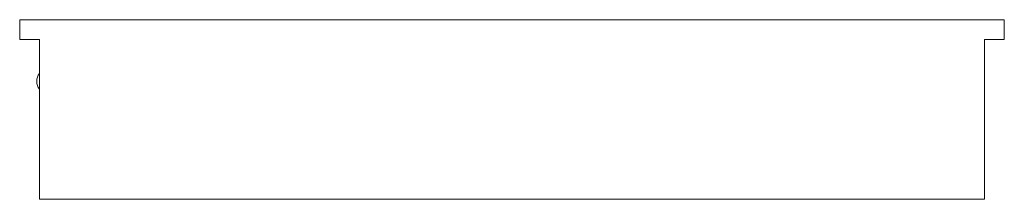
# Model space of a CAD drawing. Header units: millimetres. Extents: x -375 to 375, y 0 to 137.
import ezdxf

# ---------------------------------------------------------------- set-up
doc = ezdxf.new("R2010")
doc.units = ezdxf.units.MM

# ---------------------------------------------------------------- blocks, each defined once
blk = doc.blocks.new('RSen_55_ME_FB_fan coils - 2 pipes_jaga - bzmw_041075_001-20 - wall mounted - 2-pipe - sandblast grey - fine texture metallic_jaga_briza_lxhxd 750x410x137 mm-284849-bottom')
at = {"lineweight": 18}
blk.add_arc((-352, 90), 10, 143.18596, 216.81404, dxfattribs=at)
blk = doc.blocks.new('RSen_56_ME_FB_SOg - briza - SH_jaga - standard-287123-bottom')
at = {"lineweight": 18}
for p, q in [((375, 137), (-375, 137)), ((-375, 137), (-375, 122)), ((375, 122), (375, 137)), ((-375, 122), (-360, 122)), ((-360, 122), (-360, 0)), ((360, 0), (360, 122)), ((360, 122), (375, 122)), ((-360, 0), (360, 0))]:
    blk.add_line(p, q, dxfattribs=at)

msp = doc.modelspace()

# ---------------------------------------------------------------- block references
at = {"lineweight": 18}
for name in ['RSen_56_ME_FB_SOg - briza - SH_jaga - standard-287123-bottom', 'RSen_55_ME_FB_fan coils - 2 pipes_jaga - bzmw_041075_001-20 - wall mounted - 2-pipe - sandblast grey - fine texture metallic_jaga_briza_lxhxd 750x410x137 mm-284849-bottom']:
    msp.add_blockref(name, (0, 0), dxfattribs=at)

doc.saveas('drawing.dxf')
